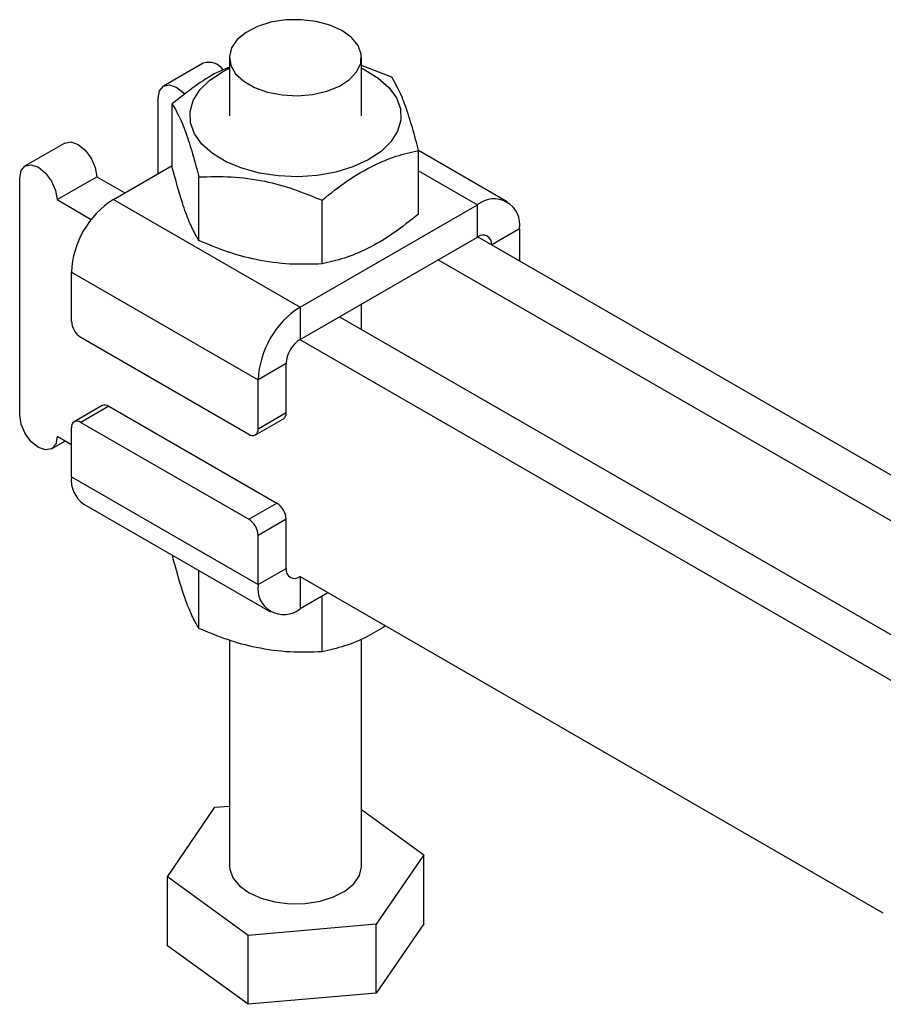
# Model space of a CAD drawing. Extents: x 32 to 386, y 7 to 320.
# Tile 8 of 9: x 251 to 317, y 195 to 269. Entities that reach past the tile are written whole.
import ezdxf

# ---------------------------------------------------------------- set-up
doc = ezdxf.new("R2010")
doc.units = 0
doc.layers.get('0').update_dxf_attribs({"linetype": 'CONTINUOUS'})

msp = doc.modelspace()

# ---------------------------------------------------------------- linework, layer by layer
at = {"color": 7, "linetype": 'CONTINUOUS'}
for p, q in [((267.221643, 266.461501), (267.222449, 262.051713)), ((277.222453, 262.053551), (277.221642, 266.463336)), ((265.240289, 266.039635), (262.235085, 264.304768)), ((279.534578, 264.976744), (277.221754, 265.860459)), ((261.82184, 257.677127), (261.820786, 263.388733)), ((262.897295, 258.139537), (262.89641, 262.961127)), ((254.75743, 259.98801), (251.752226, 258.253142)), ((281.549688, 254.611122), (281.548803, 259.43271)), ((288.262009, 255.540052), (281.548806, 259.413858)), ((258.435069, 255.721983), (262.897267, 258.297956)), ((254.166361, 255.704982), (257.171565, 257.439849)), ((257.171565, 257.439849), (259.291641, 256.216472)), ((251.341226, 239.371306), (251.337928, 257.337108)), ((264.91152, 252.595506), (264.910635, 257.417093)), ((254.166361, 255.704982), (256.76208, 254.207141)), ((258.435069, 255.721983), (272.577202, 247.561366)), ((272.577202, 247.561366), (286.01223, 255.317242)), ((274.237716, 250.831297), (274.236831, 255.652887)), ((286.012683, 252.86736), (286.01223, 255.317242)), ((289.194885, 253.47934), (289.195333, 251.061442)), ((272.577655, 245.111483), (286.012683, 252.86736)), ((286.0392, 252.882667), (340.498313, 221.45742)), ((283.033996, 251.1478), (341.370303, 217.485246)), ((255.253762, 250.210244), (269.395895, 242.049626)), ((255.254442, 246.494592), (255.253762, 250.210244)), ((277.225419, 245.867914), (277.225066, 247.794379)), ((272.577202, 247.561366), (272.577655, 245.111483)), ((275.556342, 246.831042), (333.892648, 213.168488)), ((255.961698, 245.269932), (268.689624, 237.925372)), ((272.551138, 245.096175), (330.887444, 211.43362)), ((271.517216, 243.274238), (269.395895, 242.049626)), ((271.5179, 239.558583), (271.517216, 243.274238)), ((269.39658, 238.333971), (269.395895, 242.049626)), ((257.584395, 240.092611), (255.463074, 238.867999)), ((258.084204, 240.043188), (255.962883, 238.818576)), ((258.084204, 240.043188), (270.812125, 232.698631)), ((269.39658, 238.333971), (271.5179, 239.558583)), ((255.962883, 238.818576), (268.690804, 231.474018)), ((269.189433, 237.875952), (271.310754, 239.100564)), ((255.256607, 234.694325), (255.255928, 238.40998)), ((253.755361, 236.823145), (254.756029, 237.400819)), ((255.256168, 237.112216), (254.169659, 237.73918)), ((255.256607, 234.694325), (269.398745, 226.533704)), ((256.189489, 232.63361), (270.331621, 224.472992)), ((268.690804, 231.474018), (270.812125, 232.698631)), ((271.519381, 231.473974), (269.39806, 230.249362)), ((271.520066, 227.758316), (271.519381, 231.473974)), ((269.398745, 226.533704), (269.39806, 230.249362)), ((262.902689, 228.740955), (262.902689, 228.759805)), ((264.916914, 223.196922), (264.916108, 227.597976)), ((269.398745, 226.533704), (271.520066, 227.758316)), ((316.748607, 201.628438), (272.554436, 227.130373)), ((274.676999, 225.905564), (272.5814, 224.695801)), ((274.243116, 221.43271), (274.242337, 225.654641)), ((277.232885, 205.216288), (277.229729, 222.404332)), ((267.229745, 222.314372), (267.23288, 205.214455)), ((266.127282, 209.649982), (267.232053, 209.745041)), ((262.524915, 204.38004), (266.127282, 209.649982)), ((277.232101, 209.470753), (281.940849, 206.050702)), ((281.940849, 206.050702), (278.338483, 200.78076)), ((281.941808, 200.824287), (281.940849, 206.050702)), ((262.525874, 199.153626), (262.524915, 204.38004)), ((268.630513, 199.945431), (262.524915, 204.38004)), ((278.338483, 200.78076), (268.630513, 199.945431)), ((278.339442, 195.554345), (278.338483, 200.78076)), ((281.941808, 200.824287), (278.339442, 195.554345)), ((268.631472, 194.719017), (268.630513, 199.945431)), ((268.631472, 194.719017), (262.525874, 199.153626)), ((278.339442, 195.554345), (268.631472, 194.719017))]:
    msp.add_line(p, q, dxfattribs=at)
at = {"color": 8, "linetype": 'CONTINUOUS'}
for p, q in [((281.549089, 257.892667), (286.01223, 255.317242)), ((289.194885, 253.47934), (287.100479, 252.270264)), ((272.580958, 227.115069), (272.5814, 224.695801))]:
    msp.add_line(p, q, dxfattribs=at)
at = {"color": 7, "linetype": 'CONTINUOUS', "flags": 128}
for points in [[(271.485397, 269.316697), (270.364735, 269.141625), (269.344172, 268.822119), (268.478742, 268.375394), (267.815091, 267.825543), (267.388997, 267.202205), (267.223432, 266.538981), (267.327321, 265.871639), (267.695066, 265.236137), (268.306839, 264.666753), (269.129656, 264.194172), (270.119169, 263.843868), (271.222024, 263.634731), (272.378769, 263.578036), (273.527045, 263.676842), (274.604946, 263.925817), (275.554362, 264.311543), (276.324105, 264.813224), (276.87269, 265.403807), (277.170536, 266.051467), (277.20158, 266.721279), (276.964156, 267.377135), (276.471067, 267.983678), (275.748885, 268.508211), (274.836549, 268.92246), (273.783244, 269.204082), (272.645755, 269.337897), (271.485397, 269.316697)], [(273.864211, 257.533789), (272.397551, 257.436434), (270.924922, 257.49629), (269.496482, 257.711296), (268.160872, 258.074149), (266.963577, 258.572476), (265.945364, 259.18932), (265.140907, 259.903674), (264.577605, 260.69121), (264.274644, 261.525096), (264.24233, 262.376956), (264.481771, 263.217773), (264.984812, 264.018907), (265.734323, 264.75308), (266.704778, 265.395295), (267.221788, 265.656113)], [(277.221788, 265.657948), (277.481325, 265.532788), (278.499538, 264.915945), (279.303995, 264.201591), (279.867297, 263.414055), (280.170258, 262.580169), (280.202572, 261.728308), (279.963131, 260.887492), (279.46009, 260.086357), (278.710579, 259.352184), (277.740124, 258.709969), (276.581771, 258.181583), (275.274964, 257.785019), (273.864211, 257.533789)], [(261.820786, 263.388733), (261.928329, 263.951628), (262.234795, 264.304594), (262.693532, 264.393891), (263.234703, 264.205925), (263.775926, 263.769303), (263.844789, 263.694121)], [(254.75743, 259.98801), (255.215877, 260.077133), (255.757048, 259.889167), (256.298272, 259.452545), (256.75714, 258.833751), (257.063801, 258.126987), (257.171565, 257.439849)], [(251.337928, 257.337108), (251.445471, 257.900003), (251.751937, 258.252969), (252.210673, 258.342266), (252.751844, 258.1543), (253.293068, 257.717678), (253.751936, 257.098883), (254.058597, 256.39212), (254.166361, 255.704982)], [(254.169659, 237.73918), (254.062121, 237.17628), (253.755656, 236.823314), (253.296919, 236.734017), (252.755743, 236.921988), (252.214525, 237.358605), (251.755656, 237.9774), (251.448996, 238.684166), (251.341226, 239.371306)], [(267.23288, 205.214455), (267.252942, 204.956514), (267.490366, 204.300655), (267.98346, 203.69411), (268.705637, 203.169579), (269.617973, 202.755335), (270.671278, 202.473713), (271.808772, 202.339892), (272.969124, 202.361093)], [(272.969124, 202.361093), (274.089793, 202.536165), (275.11035, 202.855676), (275.975785, 203.302397), (276.639436, 203.852249), (277.06553, 204.475586), (277.231095, 205.138805), (277.232885, 205.216288)]]:
    msp.add_lwpolyline(points, dxfattribs=at)
at = {"color": 7, "linetype": 'CONTINUOUS'}
for centre, radius, start, end in [((265.651608, 264.76283), 1.341423, 35.72673627, 107.85621717), ((262.161024, 249.897434), 6.914341, 122.60698392, 177.40701604), ((287.25445, 253.79375), 1.965742, 350.79630872, 129.19300455), ((286.431172, 252.367262), 0.64716, 352.78640692, 127.23996253), ((276.303173, 241.736807), 6.914358, 122.60705535, 177.4069446), ((256.789662, 246.564646), 1.536817, 182.61267745, 237.40124862), ((273.819634, 243.169965), 2.304778, 122.6068433, 177.40693758), ((257.791426, 239.634329), 0.502876, 54.39416954, 114.311361), ((271.038497, 239.499549), 0.483024, 304.30859058, 7.02013689), ((255.686975, 238.480066), 0.436708, 50.81765814, 189.23523661), ((268.96553, 238.263886), 0.43671, 230.81826806, 9.23499628), ((257.462537, 234.451431), 2.219262, 173.71649786, 234.9958435), ((269.984184, 231.40393), 1.536794, 2.61235106, 57.40169828), ((267.862863, 230.179318), 1.536794, 2.61235106, 57.40169828), ((272.162553, 227.651065), 0.651378, 170.52290042, 306.98610319), ((271.33918, 226.219294), 1.965742, 170.79630872, 309.19300455)]:
    msp.add_arc(centre, radius, start, end, dxfattribs=at)
for points, knots in [([(267.221771, 265.746211), (266.912101, 265.617301), (266.034289, 265.251883), (264.571759, 264.29585), (263.458261, 263.408745), (262.89641, 262.961127)], [0, 0, 0, 0, 0.212618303, 0.602701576, 1, 1, 1, 1]), ([(281.548803, 259.43271), (281.475693, 259.713786), (281.237322, 260.630222), (280.819412, 262.063543), (280.209866, 263.773482), (279.786624, 264.527636), (279.534578, 264.976744)], [0, 0, 0, 0, 0.111311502, 0.362925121, 0.620613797, 1, 1, 1, 1]), ([(262.89641, 262.961127), (263.148456, 262.512038), (263.567427, 261.765527), (264.176778, 260.062027), (264.594933, 258.630832), (264.837526, 257.698165), (264.910635, 257.417093)], [0, 0, 0, 0, 0.379384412, 0.630642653, 0.888689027, 1, 1, 1, 1]), ([(274.236831, 255.652887), (274.871428, 256.160014), (276.154383, 257.185266), (278.05531, 258.300389), (279.87254, 259.045364), (280.986646, 259.302808), (281.548803, 259.43271)], [0, 0, 0, 0, 0.264604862, 0.534947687, 0.765343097, 1, 1, 1, 1]), ([(264.91152, 252.595506), (264.838439, 252.716808), (264.600163, 253.11231), (264.182353, 253.979279), (263.572821, 255.624765), (263.14943, 257.200918), (262.897295, 258.139537)], [0, 0, 0, 0, 0.111311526, 0.362925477, 0.620614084, 1, 1, 1, 1]), ([(264.910635, 257.417093), (265.72005, 257.443038), (267.356434, 257.495492), (269.781026, 257.16928), (272.09883, 256.536434), (273.519825, 255.949196), (274.236831, 255.652887)], [0, 0, 0, 0, 0.264605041, 0.534947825, 0.765343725, 1, 1, 1, 1]), ([(281.549688, 254.611122), (280.915094, 254.10399), (279.632146, 253.078728), (277.731205, 251.963627), (275.913987, 251.218635), (274.799876, 250.961196), (274.237716, 250.831297)], [0, 0, 0, 0, 0.264604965, 0.534947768, 0.765343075, 1, 1, 1, 1]), ([(274.237716, 250.831297), (273.428302, 250.805348), (271.791918, 250.752888), (269.367329, 251.079112), (267.04952, 251.711947), (265.628527, 252.299192), (264.91152, 252.595506)], [0, 0, 0, 0, 0.264604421, 0.534947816, 0.76534297, 1, 1, 1, 1]), ([(264.916914, 223.196922), (264.843834, 223.318224), (264.605558, 223.713726), (264.187748, 224.580701), (263.578216, 226.226178), (263.154825, 227.802334), (262.902689, 228.740955)], [0, 0, 0, 0, 0.1113115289, 0.3629254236, 0.6206140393, 1, 1, 1, 1]), ([(274.243116, 221.43271), (273.433701, 221.406763), (271.797318, 221.354307), (269.372724, 221.680528), (267.054917, 222.313365), (265.633922, 222.900609), (264.916914, 223.196922)], [0, 0, 0, 0, 0.26460489, 0.534947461, 0.765343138, 1, 1, 1, 1]), ([(279.031806, 223.392652), (278.567909, 223.102798), (277.535965, 222.458014), (275.918701, 221.826625), (274.805046, 221.564815), (274.243116, 221.43271)], [0, 0, 0, 0, 0.2880460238, 0.6407610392, 1, 1, 1, 1])]:
    msp.add_open_spline(points, degree=3, knots=knots, dxfattribs=at)

doc.saveas('drawing.dxf')
